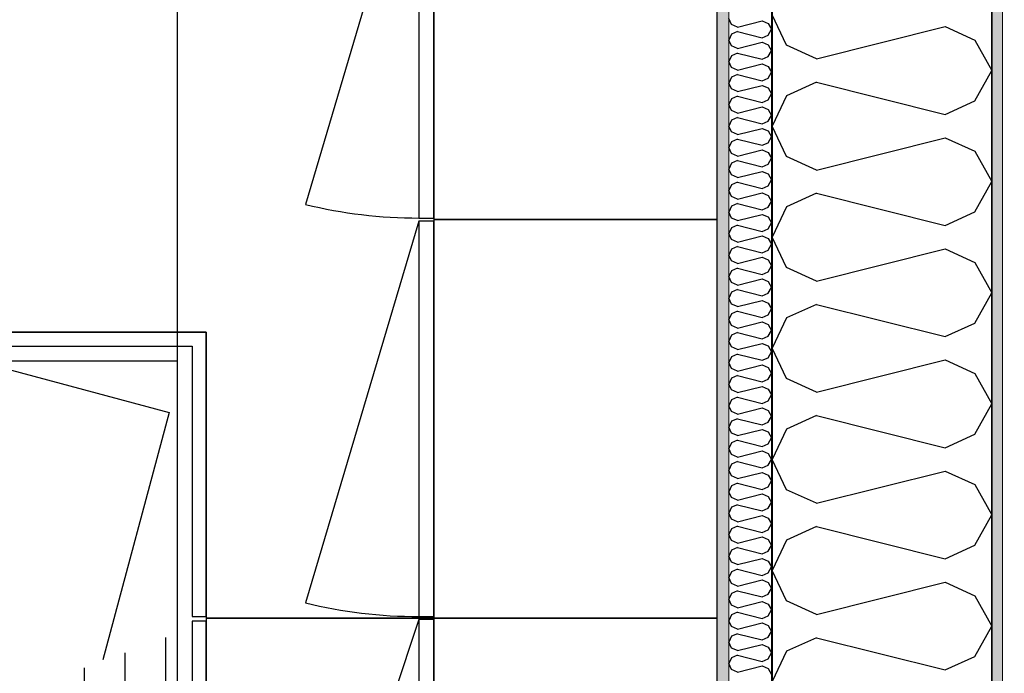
# Model space of a CAD drawing. Header units: millimetres. Extents: x -5000 to 341424, y -9235 to 550260.
# Tile 173 of 236: x 301953 to 303065, y 355418 to 356156. Entities that reach past the tile are written whole.
import ezdxf
from ezdxf.enums import TextEntityAlignment as Align

# ---------------------------------------------------------------- set-up
doc = ezdxf.new("R2010")
doc.units = ezdxf.units.MM
doc.header["$LTSCALE"] = 0.5
doc.header["$MEASUREMENT"] = 0
doc.linetypes.add('Akselinje', pattern=[1500, 1000, -200, 100, -200])
doc.linetypes.add('PLINE', pattern=[0])
for name, color, linetype in [('232- Ikke-bærende yttervegger (Skravur)(Nye konstruksjoner)', 7, 'Continuous'), ('232- Ikke-bærende yttervegger(Nye konstruksjoner)', 7, 'Continuous'), ('255- Gulvoverflate(Nye konstruksjoner)', 7, 'Continuous'), ('273- Kjøkkeninnredning(Nye konstruksjoner)', 7, 'Continuous'), ('82-- Modullinjer(Nye konstruksjoner)', 7, 'Continuous'), ('842-M___1_50 Målsetting bygning', 7, 'Continuous'), ('842-M___1_50 Målsetting bygning(Nye konstruksjoner)', 7, 'Continuous'), ('862- M___Nettoareal(Nye konstruksjoner)', 7, 'Continuous'), ('862- M___Nettoareal(Polylinje)(Nye konstruksjoner)', 7, 'Continuous'), ('862- M___Nettoareal(Tekst)(Nye konstruksjoner)', 7, 'Continuous')]:
    doc.layers.add(name, color=color, linetype=linetype)
doc.layers.add('235- Utvendig kledning og overflate(Nye konstruksjoner)', color=7, linetype='Continuous', lineweight=0)
doc.layers.add('236- Innvendig kledning og overflate(Nye konstruksjoner)', color=7, linetype='Continuous', lineweight=0)
doc.styles.add('GENERATED_STYLE_1', font='txt')
doc.styles.add('GENERATED_STYLE_3', font='arial.ttf')
doc.styles.add('GENERATED_STYLE_5', font='arial.ttf')
doc.dimstyles.new('GENERATED_STYLE__2', dxfattribs={"dimtxt": 100, "dimasz": 95, "dimexe": 0.18, "dimexo": 0.0625, "dimgap": 0, "dimtad": 1, "dimtih": 1, "dimtoh": 1, "dimdec": 0, "dimzin": 0, "dimdsep": 46, "dimtxsty": 'GENERATED_STYLE_3', "dimblk": 'ARROWHEAD_6', "dimblk1": 'ARROWHEAD_6', "dimblk2": 'ARROWHEAD_6', "dimcen": 0.09, "dimse1": 1, "dimse2": 1, "dimclrd": 256, "dimclre": 256, "dimclrt": 256, "dimadec": 1, "dimazin": 0, "dimtfac": 1, "dimtdec": 4, "dimtmove": 0, "dimatfit": 3, "dimfxl": 1, "dimtolj": 1, "dimtzin": 0, "dimarcsym": 0})
pattern_1 = [(0, (0, 0), (0, 43.30127), [0, -25]), (0, (12.5, 21.65), (0, 43.30127), [0, -25])]

# ---------------------------------------------------------------- blocks, each defined once
blk = doc.blocks.new('LEILIGHET 2__3', base_point=(300468.6, 348580.7))
at = {"layer": '862- M___Nettoareal(Polylinje)(Nye konstruksjoner)', "linetype": 'PLINE', "flags": 128}
blk.add_lwpolyline([(302741, 356380.7), (294611, 356380.7), (294611, 348080.7), (297926, 348080.7), (297926, 349780.7), (302741, 349780.7)], close=True, dxfattribs=at)
at = {"layer": '862- M___Nettoareal(Tekst)(Nye konstruksjoner)', "style": 'GENERATED_STYLE_1'}
for tag, p in [('DUMMY_861', (296689.7, 358469.3)), ('ROOM_NAME', (295952.5, 358419.5)), ('DUMMY_862', (295952.5, 358281.1))]:
    blk.add_attdef(tag, text='', height=100, dxfattribs=at).set_placement(p, align=Align.TOP_LEFT)
blk = doc.blocks.new('STUE__7', base_point=(299299.5, 355025.2))
at = {"layer": '862- M___Nettoareal(Polylinje)(Nye konstruksjoner)', "linetype": 'PLINE', "flags": 128}
blk.add_lwpolyline([(298050, 349780.7), (302741, 349780.7), (302741, 356380.7), (298050, 356380.7), (298050, 355490.7), (298050, 354480.7)], close=True, dxfattribs=at)
at = {"layer": '862- M___Nettoareal(Tekst)(Nye konstruksjoner)', "style": 'GENERATED_STYLE_1'}
for tag, p in [('DUMMY_861', (299523.6, 355213.4)), ('ROOM_NAME', (299075.4, 355163.6)), ('DUMMY_862', (299075.4, 355025.2))]:
    blk.add_attdef(tag, text='', height=100, dxfattribs=at).set_placement(p, align=Align.TOP_LEFT)
blk = doc.blocks.new('*X113')
at = {"layer": '232- Ikke-bærende yttervegger (Skravur)(Nye konstruksjoner)', "linetype": 'PLINE'}
for p, q in [((302757.1, 356151.1), (302754, 356157.7)), ((302763.6, 356148.1), (302791.8, 356155.2)), ((302791.8, 356155.2), (302798.3, 356152.2)), ((302763.6, 356148.1), (302757.1, 356151.1)), ((302798.3, 356152.2), (302802, 356145.6)), ((302798.3, 356138.9), (302802, 356145.6)), ((302757.1, 356140.1), (302754, 356133.4)), ((302757.1, 356126.8), (302754, 356133.4)), ((302763.6, 356143), (302757.1, 356140.1)), ((302763.6, 356143), (302791.8, 356136)), ((302791.8, 356136), (302798.3, 356138.9)), ((302763.6, 356123.8), (302757.1, 356126.8)), ((302763.6, 356123.8), (302791.8, 356130.9)), ((302791.8, 356130.9), (302798.3, 356127.9)), ((302798.3, 356127.9), (302802, 356121.3)), ((302757.1, 356115.8), (302754, 356109.1)), ((302763.6, 356118.7), (302757.1, 356115.8)), ((302763.6, 356118.7), (302791.8, 356111.7)), ((302791.8, 356111.7), (302798.3, 356114.7)), ((302798.3, 356114.7), (302802, 356121.3)), ((302757.1, 356102.5), (302754, 356109.1)), ((302763.6, 356099.6), (302757.1, 356102.5)), ((302763.6, 356099.6), (302791.8, 356106.6)), ((302791.8, 356106.6), (302798.3, 356103.6)), ((302798.3, 356103.6), (302802, 356097)), ((302757.1, 356091.5), (302754, 356084.9)), ((302763.6, 356094.5), (302757.1, 356091.5)), ((302763.6, 356094.5), (302791.8, 356087.4)), ((302791.8, 356087.4), (302798.3, 356090.4)), ((302798.3, 356090.4), (302802, 356097)), ((302757.1, 356078.2), (302754, 356084.9)), ((302763.6, 356075.3), (302757.1, 356078.2)), ((302763.6, 356075.3), (302791.8, 356082.3)), ((302791.8, 356082.3), (302798.3, 356079.4)), ((302798.3, 356079.4), (302802, 356072.7)), ((302757.1, 356067.2), (302754, 356060.6)), ((302763.6, 356070.2), (302757.1, 356067.2)), ((302763.6, 356070.2), (302791.8, 356063.1)), ((302791.8, 356063.1), (302798.3, 356066.1)), ((302798.3, 356066.1), (302802, 356072.7)), ((302757.1, 356053.9), (302754, 356060.6)), ((302763.6, 356051), (302791.8, 356058)), ((302791.8, 356058), (302798.3, 356055.1)), ((302798.3, 356055.1), (302802, 356048.4)), ((302763.6, 356051), (302757.1, 356053.9)), ((302763.6, 356045.9), (302757.1, 356042.9)), ((302763.6, 356045.9), (302791.8, 356038.8)), ((302798.3, 356041.8), (302802, 356048.4)), ((302757.1, 356042.9), (302754, 356036.3)), ((302757.1, 356029.7), (302754, 356036.3)), ((302763.6, 356026.7), (302791.8, 356033.7)), ((302791.8, 356038.8), (302798.3, 356041.8)), ((302791.8, 356033.7), (302798.3, 356030.8)), ((302763.6, 356026.7), (302757.1, 356029.7)), ((302763.6, 356021.6), (302757.1, 356018.6)), ((302763.6, 356021.6), (302791.8, 356014.6)), ((302798.3, 356030.8), (302802, 356024.2)), ((302798.3, 356017.5), (302802, 356024.2)), ((302757.1, 356018.6), (302754, 356012)), ((302757.1, 356005.4), (302754, 356012)), ((302791.8, 356014.6), (302798.3, 356017.5)), ((302763.6, 356002.4), (302757.1, 356005.4)), ((302763.6, 356002.4), (302791.8, 356009.5)), ((302791.8, 356009.5), (302798.3, 356006.5)), ((302798.3, 356006.5), (302802, 355999.9)), ((302798.3, 355993.2), (302802, 355999.9)), ((302757.1, 355994.4), (302754, 355987.7)), ((302763.6, 355997.3), (302757.1, 355994.4)), ((302763.6, 355997.3), (302791.8, 355990.3)), ((302791.8, 355990.3), (302798.3, 355993.2)), ((302757.1, 355981.1), (302754, 355987.7)), ((302763.6, 355978.1), (302757.1, 355981.1)), ((302763.6, 355978.1), (302791.8, 355985.2)), ((302791.8, 355985.2), (302798.3, 355982.2)), ((302798.3, 355982.2), (302802, 355975.6)), ((302757.1, 355970.1), (302754, 355963.5)), ((302763.6, 355973), (302757.1, 355970.1)), ((302763.6, 355973), (302791.8, 355966)), ((302791.8, 355966), (302798.3, 355969)), ((302798.3, 355969), (302802, 355975.6)), ((302757.1, 355956.8), (302754, 355963.5)), ((302763.6, 355953.9), (302757.1, 355956.8)), ((302763.6, 355953.9), (302791.8, 355960.9)), ((302791.8, 355960.9), (302798.3, 355957.9)), ((302798.3, 355957.9), (302802, 355951.3)), ((302757.1, 355945.8), (302754, 355939.2)), ((302763.6, 355948.8), (302757.1, 355945.8)), ((302763.6, 355948.8), (302791.8, 355941.7)), ((302791.8, 355941.7), (302798.3, 355944.7)), ((302798.3, 355944.7), (302802, 355951.3)), ((302757.1, 355932.5), (302754, 355939.2)), ((302763.6, 355929.6), (302791.8, 355936.6)), ((302791.8, 355936.6), (302798.3, 355933.7)), ((302798.3, 355933.7), (302802, 355927)), ((302757.1, 355921.5), (302754, 355914.9)), ((302763.6, 355929.6), (302757.1, 355932.5)), ((302763.6, 355924.5), (302757.1, 355921.5)), ((302763.6, 355924.5), (302791.8, 355917.4)), ((302798.3, 355920.4), (302802, 355927)), ((302757.1, 355908.3), (302754, 355914.9)), ((302763.6, 355905.3), (302791.8, 355912.3)), ((302791.8, 355917.4), (302798.3, 355920.4)), ((302791.8, 355912.3), (302798.3, 355909.4)), ((302763.6, 355905.3), (302757.1, 355908.3)), ((302763.6, 355900.2), (302757.1, 355897.2)), ((302763.6, 355900.2), (302791.8, 355893.2)), ((302798.3, 355909.4), (302802, 355902.8)), ((302798.3, 355896.1), (302802, 355902.8)), ((302757.1, 355897.2), (302754, 355890.6)), ((302757.1, 355884), (302754, 355890.6)), ((302791.8, 355893.2), (302798.3, 355896.1)), ((302763.6, 355881), (302757.1, 355884)), ((302763.6, 355881), (302791.8, 355888.1)), ((302791.8, 355888.1), (302798.3, 355885.1)), ((302798.3, 355885.1), (302802, 355878.5)), ((302798.3, 355871.8), (302802, 355878.5)), ((302757.1, 355873), (302754, 355866.3)), ((302757.1, 355859.7), (302754, 355866.3)), ((302763.6, 355875.9), (302757.1, 355873)), ((302763.6, 355875.9), (302791.8, 355868.9)), ((302791.8, 355868.9), (302798.3, 355871.8)), ((302763.6, 355856.7), (302757.1, 355859.7)), ((302763.6, 355856.7), (302791.8, 355863.8)), ((302791.8, 355863.8), (302798.3, 355860.8)), ((302798.3, 355860.8), (302802, 355854.2)), ((302757.1, 355848.7), (302754, 355842)), ((302763.6, 355851.6), (302757.1, 355848.7)), ((302763.6, 355851.6), (302791.8, 355844.6)), ((302791.8, 355844.6), (302798.3, 355847.6)), ((302798.3, 355847.6), (302802, 355854.2)), ((302757.1, 355835.4), (302754, 355842)), ((302763.6, 355832.5), (302757.1, 355835.4)), ((302763.6, 355832.5), (302791.8, 355839.5)), ((302791.8, 355839.5), (302798.3, 355836.5)), ((302798.3, 355836.5), (302802, 355829.9)), ((302757.1, 355824.4), (302754, 355817.8)), ((302763.6, 355827.4), (302757.1, 355824.4)), ((302763.6, 355827.4), (302791.8, 355820.3)), ((302791.8, 355820.3), (302798.3, 355823.3)), ((302798.3, 355823.3), (302802, 355829.9)), ((302757.1, 355811.1), (302754, 355817.8)), ((302763.6, 355808.2), (302757.1, 355811.1)), ((302763.6, 355808.2), (302791.8, 355815.2)), ((302791.8, 355815.2), (302798.3, 355812.3)), ((302798.3, 355812.3), (302802, 355805.6)), ((302757.1, 355800.1), (302754, 355793.5)), ((302763.6, 355803.1), (302757.1, 355800.1)), ((302763.6, 355803.1), (302791.8, 355796)), ((302798.3, 355799), (302802, 355805.6)), ((302757.1, 355786.9), (302754, 355793.5)), ((302763.6, 355783.9), (302791.8, 355790.9)), ((302791.8, 355796), (302798.3, 355799)), ((302791.8, 355790.9), (302798.3, 355788)), ((302763.6, 355783.9), (302757.1, 355786.9)), ((302763.6, 355778.8), (302757.1, 355775.8)), ((302763.6, 355778.8), (302791.8, 355771.8)), ((302798.3, 355788), (302802, 355781.3)), ((302798.3, 355774.7), (302802, 355781.3)), ((302757.1, 355775.8), (302754, 355769.2)), ((302757.1, 355762.6), (302754, 355769.2)), ((302763.6, 355759.6), (302791.8, 355766.7)), ((302791.8, 355771.8), (302798.3, 355774.7)), ((302791.8, 355766.7), (302798.3, 355763.7)), ((302763.6, 355759.6), (302757.1, 355762.6)), ((302798.3, 355763.7), (302802, 355757.1)), ((302798.3, 355750.4), (302802, 355757.1)), ((302757.1, 355751.6), (302754, 355744.9)), ((302757.1, 355738.3), (302754, 355744.9)), ((302763.6, 355754.5), (302757.1, 355751.6)), ((302763.6, 355754.5), (302791.8, 355747.5)), ((302791.8, 355747.5), (302798.3, 355750.4)), ((302763.6, 355735.3), (302757.1, 355738.3)), ((302763.6, 355735.3), (302791.8, 355742.4)), ((302791.8, 355742.4), (302798.3, 355739.4)), ((302798.3, 355739.4), (302802, 355732.8)), ((302798.3, 355726.2), (302802, 355732.8)), ((302757.1, 355727.3), (302754, 355720.6)), ((302763.6, 355730.2), (302757.1, 355727.3)), ((302763.6, 355730.2), (302791.8, 355723.2)), ((302791.8, 355723.2), (302798.3, 355726.2)), ((302757.1, 355714), (302754, 355720.6)), ((302763.6, 355711.1), (302757.1, 355714)), ((302763.6, 355711.1), (302791.8, 355718.1)), ((302791.8, 355718.1), (302798.3, 355715.1)), ((302798.3, 355715.1), (302802, 355708.5)), ((302757.1, 355703), (302754, 355696.4)), ((302763.6, 355705.9), (302757.1, 355703)), ((302763.6, 355705.9), (302791.8, 355698.9)), ((302791.8, 355698.9), (302798.3, 355701.9)), ((302798.3, 355701.9), (302802, 355708.5)), ((302757.1, 355689.7), (302754, 355696.4)), ((302763.6, 355686.8), (302757.1, 355689.7)), ((302763.6, 355686.8), (302791.8, 355693.8)), ((302791.8, 355693.8), (302798.3, 355690.9)), ((302798.3, 355690.9), (302802, 355684.2)), ((302757.1, 355678.7), (302754, 355672.1)), ((302763.6, 355681.7), (302757.1, 355678.7)), ((302763.6, 355681.7), (302791.8, 355674.6)), ((302791.8, 355674.6), (302798.3, 355677.6)), ((302798.3, 355677.6), (302802, 355684.2)), ((302757.1, 355665.4), (302754, 355672.1)), ((302763.6, 355662.5), (302791.8, 355669.5)), ((302791.8, 355669.5), (302798.3, 355666.6)), ((302798.3, 355666.6), (302802, 355659.9)), ((302763.6, 355662.5), (302757.1, 355665.4)), ((302763.6, 355657.4), (302757.1, 355654.4)), ((302763.6, 355657.4), (302791.8, 355650.3)), ((302798.3, 355653.3), (302802, 355659.9)), ((302757.1, 355654.4), (302754, 355647.8)), ((302757.1, 355641.2), (302754, 355647.8)), ((302763.6, 355638.2), (302791.8, 355645.2)), ((302791.8, 355650.3), (302798.3, 355653.3)), ((302791.8, 355645.2), (302798.3, 355642.3)), ((302763.6, 355638.2), (302757.1, 355641.2)), ((302763.6, 355633.1), (302757.1, 355630.1)), ((302763.6, 355633.1), (302791.8, 355626.1)), ((302798.3, 355642.3), (302802, 355635.7)), ((302798.3, 355629), (302802, 355635.7)), ((302757.1, 355630.1), (302754, 355623.5)), ((302757.1, 355616.9), (302754, 355623.5)), ((302791.8, 355626.1), (302798.3, 355629)), ((302763.6, 355613.9), (302757.1, 355616.9)), ((302763.6, 355613.9), (302791.8, 355621)), ((302791.8, 355621), (302798.3, 355618)), ((302798.3, 355618), (302802, 355611.4)), ((302798.3, 355604.7), (302802, 355611.4)), ((302757.1, 355605.9), (302754, 355599.2)), ((302757.1, 355592.6), (302754, 355599.2)), ((302763.6, 355608.8), (302757.1, 355605.9)), ((302763.6, 355608.8), (302791.8, 355601.8)), ((302791.8, 355601.8), (302798.3, 355604.7)), ((302763.6, 355589.6), (302757.1, 355592.6)), ((302763.6, 355589.6), (302791.8, 355596.7)), ((302791.8, 355596.7), (302798.3, 355593.7)), ((302798.3, 355593.7), (302802, 355587.1)), ((302757.1, 355581.6), (302754, 355575)), ((302763.6, 355584.5), (302757.1, 355581.6)), ((302763.6, 355584.5), (302791.8, 355577.5)), ((302791.8, 355577.5), (302798.3, 355580.5)), ((302798.3, 355580.5), (302802, 355587.1)), ((302757.1, 355568.3), (302754, 355575)), ((302763.6, 355565.4), (302757.1, 355568.3)), ((302763.6, 355565.4), (302791.8, 355572.4)), ((302791.8, 355572.4), (302798.3, 355569.4)), ((302798.3, 355569.4), (302802, 355562.8)), ((302757.1, 355557.3), (302754, 355550.7)), ((302763.6, 355560.3), (302757.1, 355557.3)), ((302763.6, 355560.3), (302791.8, 355553.2)), ((302791.8, 355553.2), (302798.3, 355556.2)), ((302798.3, 355556.2), (302802, 355562.8)), ((302757.1, 355544), (302754, 355550.7)), ((302763.6, 355541.1), (302757.1, 355544)), ((302763.6, 355541.1), (302791.8, 355548.1)), ((302791.8, 355548.1), (302798.3, 355545.2)), ((302798.3, 355545.2), (302802, 355538.5)), ((302757.1, 355533), (302754, 355526.4)), ((302763.6, 355536), (302757.1, 355533)), ((302763.6, 355536), (302791.8, 355528.9)), ((302798.3, 355531.9), (302802, 355538.5)), ((302757.1, 355519.8), (302754, 355526.4)), ((302763.6, 355516.8), (302791.8, 355523.8)), ((302791.8, 355528.9), (302798.3, 355531.9)), ((302791.8, 355523.8), (302798.3, 355520.9)), ((302763.6, 355516.8), (302757.1, 355519.8)), ((302763.6, 355511.7), (302757.1, 355508.7)), ((302763.6, 355511.7), (302791.8, 355504.7)), ((302798.3, 355520.9), (302802, 355514.3)), ((302798.3, 355507.6), (302802, 355514.3)), ((302757.1, 355508.7), (302754, 355502.1)), ((302757.1, 355495.5), (302754, 355502.1)), ((302763.6, 355492.5), (302791.8, 355499.6)), ((302791.8, 355504.7), (302798.3, 355507.6)), ((302791.8, 355499.6), (302798.3, 355496.6)), ((302763.6, 355492.5), (302757.1, 355495.5)), ((302798.3, 355496.6), (302802, 355490)), ((302798.3, 355483.3), (302802, 355490)), ((302757.1, 355484.5), (302754, 355477.8)), ((302757.1, 355471.2), (302754, 355477.8)), ((302763.6, 355487.4), (302757.1, 355484.5)), ((302763.6, 355487.4), (302791.8, 355480.4)), ((302791.8, 355480.4), (302798.3, 355483.3)), ((302763.6, 355468.2), (302757.1, 355471.2)), ((302763.6, 355468.2), (302791.8, 355475.3)), ((302791.8, 355475.3), (302798.3, 355472.3)), ((302798.3, 355472.3), (302802, 355465.7)), ((302757.1, 355460.2), (302754, 355453.5)), ((302763.6, 355463.1), (302757.1, 355460.2)), ((302763.6, 355463.1), (302791.8, 355456.1)), ((302791.8, 355456.1), (302798.3, 355459.1)), ((302798.3, 355459.1), (302802, 355465.7)), ((302757.1, 355446.9), (302754, 355453.5)), ((302763.6, 355444), (302757.1, 355446.9)), ((302763.6, 355444), (302791.8, 355451)), ((302791.8, 355451), (302798.3, 355448)), ((302798.3, 355448), (302802, 355441.4)), ((302757.1, 355435.9), (302754, 355429.3)), ((302763.6, 355438.9), (302757.1, 355435.9)), ((302763.6, 355438.9), (302791.8, 355431.8)), ((302791.8, 355431.8), (302798.3, 355434.8)), ((302798.3, 355434.8), (302802, 355441.4)), ((302757.1, 355422.6), (302754, 355429.3)), ((302763.6, 355419.7), (302757.1, 355422.6)), ((302763.6, 355419.7), (302791.8, 355426.7)), ((302791.8, 355426.7), (302798.3, 355423.8)), ((302798.3, 355423.8), (302802, 355417.1))]:
    blk.add_line(p, q, dxfattribs=at)
blk = doc.blocks.new('*X115')
at = {"layer": '232- Ikke-bærende yttervegger (Skravur)(Nye konstruksjoner)', "linetype": 'PLINE'}
for p, q in [((302819.2, 356127.5), (302803, 356161.8)), ((302852.8, 356112.2), (302998.3, 356148.6)), ((302998.3, 356148.6), (303031.9, 356133.3)), ((303031.9, 356133.3), (303051, 356099)), ((302852.8, 356112.2), (302819.2, 356127.5)), ((303031.9, 356064.8), (303051, 356099)), ((302852.8, 356085.8), (302819.2, 356070.6)), ((302852.8, 356085.8), (302998.3, 356049.5)), ((302819.2, 356070.6), (302803, 356036.3)), ((302998.3, 356049.5), (303031.9, 356064.8)), ((302819.2, 356002), (302803, 356036.3)), ((302852.8, 355986.7), (302998.3, 356023.1)), ((302998.3, 356023.1), (303031.9, 356007.8)), ((302852.8, 355986.7), (302819.2, 356002)), ((303031.9, 356007.8), (303051, 355973.6)), ((303031.9, 355939.3), (303051, 355973.6)), ((302852.8, 355960.4), (302819.2, 355945.1)), ((302852.8, 355960.4), (302998.3, 355924)), ((302819.2, 355945.1), (302803, 355910.8)), ((302998.3, 355924), (303031.9, 355939.3)), ((302819.2, 355876.6), (302803, 355910.8)), ((302852.8, 355861.3), (302998.3, 355897.7)), ((302998.3, 355897.7), (303031.9, 355882.4)), ((303031.9, 355882.4), (303051, 355848.1)), ((302852.8, 355861.3), (302819.2, 355876.6)), ((303031.9, 355813.9), (303051, 355848.1)), ((302852.8, 355834.9), (302819.2, 355819.7)), ((302852.8, 355834.9), (302998.3, 355798.6)), ((302819.2, 355819.7), (302803, 355785.4)), ((302998.3, 355798.6), (303031.9, 355813.9)), ((302819.2, 355751.1), (302803, 355785.4)), ((302852.8, 355735.8), (302998.3, 355772.2)), ((302998.3, 355772.2), (303031.9, 355756.9)), ((303031.9, 355756.9), (303051, 355722.7)), ((302852.8, 355735.8), (302819.2, 355751.1)), ((303031.9, 355688.4), (303051, 355722.7)), ((302852.8, 355709.5), (302819.2, 355694.2)), ((302852.8, 355709.5), (302998.3, 355673.1)), ((302819.2, 355694.2), (302803, 355659.9)), ((302998.3, 355673.1), (303031.9, 355688.4)), ((302819.2, 355625.7), (302803, 355659.9)), ((302852.8, 355610.4), (302998.3, 355646.8)), ((302998.3, 355646.8), (303031.9, 355631.5)), ((302852.8, 355610.4), (302819.2, 355625.7)), ((303031.9, 355631.5), (303051, 355597.2)), ((303031.9, 355563), (303051, 355597.2)), ((302852.8, 355584), (302819.2, 355568.7)), ((302852.8, 355584), (302998.3, 355547.7)), ((302819.2, 355568.7), (302803, 355534.5)), ((302998.3, 355547.7), (303031.9, 355563)), ((302819.2, 355500.2), (302803, 355534.5)), ((302852.8, 355484.9), (302998.3, 355521.3)), ((302998.3, 355521.3), (303031.9, 355506)), ((302852.8, 355484.9), (302819.2, 355500.2)), ((303031.9, 355506), (303051, 355471.8)), ((303031.9, 355437.5), (303051, 355471.8)), ((302852.8, 355458.6), (302819.2, 355443.3)), ((302852.8, 355458.6), (302998.3, 355422.2)), ((302819.2, 355443.3), (302803, 355409)), ((302998.3, 355422.2), (303031.9, 355437.5))]:
    blk.add_line(p, q, dxfattribs=at)
blk = doc.blocks.new('7.01.05 Three Drawer unit[52]', base_point=(302164, 355480.7))
at = {"layer": '273- Kjøkkeninnredning(Nye konstruksjoner)', "linetype": 'PLINE'}
for p, q in [((302118, 355458.7), (302118, 354704.7)), ((302072, 355441.7), (302072, 354721.7)), ((302026, 355424.7), (302026, 354738.7))]:
    blk.add_line(p, q, dxfattribs=at)
at = {"layer": '273- Kjøkkeninnredning(Nye konstruksjoner)', "linetype": 'PLINE', "flags": 128}
for points in [[(302164, 355477.4), (302148, 355477.4), (302148, 354685.9), (302164, 354685.9)], [(302164, 355480.7), (302164, 354682.7), (302741, 354682.7), (302741, 355480.7)]]:
    blk.add_lwpolyline(points, close=True, dxfattribs=at)
blk = doc.blocks.new('Standard grid marker[92]', base_point=(303051, 363787.1))
at = {"layer": '82-- Modullinjer(Nye konstruksjoner)', "linetype": 'Akselinje'}
blk.add_line((303051, 363587.1), (303051, 339887.1), dxfattribs=at)
at = {"layer": '82-- Modullinjer(Nye konstruksjoner)', "style": 'GENERATED_STYLE_5'}
for tag, p in [('AC_MarkerText_1_0', (303051, 363963.5)), ('AC_MarkerText_1_1', (303051, 339613.5))]:
    blk.add_attdef(tag, text='', height=100, rotation=360, dxfattribs=at).set_placement(p, align=Align.TOP_CENTER)
blk = doc.blocks.new('7.01.10 Corner bench 90[243]', base_point=(301841, 356380.7))
at = {"layer": '273- Kjøkkeninnredning(Nye konstruksjoner)', "linetype": 'PLINE'}
for p, q in [((301841, 356380.7), (301841, 355803.7)), ((302741, 356380.7), (301841, 356380.7)), ((302741, 355480.7), (302741, 356380.7)), ((301841, 355803.7), (302164, 355803.7)), ((301843, 355803.7), (301843, 355787.7)), ((302164, 355803.7), (301843, 355803.7)), ((302164, 355803.7), (302164, 355480.7)), ((302164, 355482.7), (302164, 355803.7)), ((301843, 355787.7), (302148, 355787.7)), ((301843, 355787.6), (302122, 355712.8)), ((302148, 355787.7), (302148, 355482.7)), ((302122, 355712.8), (302047.2, 355433.6)), ((302148, 355482.7), (302164, 355482.7)), ((302164, 355480.7), (302741, 355480.7))]:
    blk.add_line(p, q, dxfattribs=at)
blk = doc.blocks.new('*D703')
at = {"layer": '842-M___1_50 Målsetting bygning(Nye konstruksjoner)', "linetype": 'PLINE'}
for p, q in [((303051, 362727.6), (303051, 362915.1)), ((304653, 362727.6), (304653, 362915.1)), ((303101, 362871.4), (303001, 362771.4)), ((304703, 362871.4), (304603, 362771.4)), ((303051, 362821.4), (304653, 362821.4))]:
    blk.add_line(p, q, dxfattribs=at)
at = {"layer": '842-M___1_50 Målsetting bygning(Nye konstruksjoner)', "char_height": 100, "attachment_point": 7, "style": 'GENERATED_STYLE_3'}
for s, insert in [('\\A1;{\\pql;\\fArial|b0|i0|c0|p0;\\W1.000000;1\xa0602}', (303680.4, 362841.4)), ('\\A1;{\\pql;\\fArial|b0|i0|c0|p0;\\W1.000000;148}', (304612.6, 362841.4))]:
    blk.add_mtext(s, dxfattribs=dict(at, insert=insert))
blk = doc.blocks.new('ARROWHEAD_6')
at = {"linetype": 'Continuous'}
for p, q in [((-0.5, -0.5), (0.5, 0.5)), ((0, 0), (-1, 0))]:
    blk.add_line(p, q, dxfattribs=at)
blk = doc.blocks.new('*D729')
at = {"layer": '842-M___1_50 Målsetting bygning', "linetype": 'PLINE'}
for p, q in [((302120, 357738.6), (302120, 357926.1)), ((302803, 357738.6), (302803, 357926.1)), ((302170, 357882.3), (302070, 357782.3)), ((302853, 357882.3), (302753, 357782.3)), ((302120, 357832.3), (302803, 357832.3))]:
    blk.add_line(p, q, dxfattribs=at)
at = {"layer": '842-M___1_50 Målsetting bygning', "insert": (302347.1, 357852.3), "char_height": 100, "attachment_point": 7, "style": 'GENERATED_STYLE_3'}
blk.add_mtext('\\A1;{\\pql;\\fArial|b0|i0|c0|p0;\\W1.000000;683}', dxfattribs=at)
blk = doc.blocks.new('*D730')
at = {"layer": '842-M___1_50 Målsetting bygning', "linetype": 'PLINE'}
for p, q in [((302803, 357738.6), (302803, 357926.1)), ((303051, 357738.6), (303051, 357926.1)), ((302853, 357882.3), (302753, 357782.3)), ((303001, 357782.3), (303101, 357882.3)), ((302803, 357832.3), (303051, 357832.3)), ((303051, 357832.3), (303126, 357832.3))]:
    blk.add_line(p, q, dxfattribs=at)
at = {"layer": '842-M___1_50 Målsetting bygning', "insert": (302812.6, 357852.3), "char_height": 100, "attachment_point": 7, "style": 'GENERATED_STYLE_3'}
blk.add_mtext('\\A1;{\\pql;\\fArial|b0|i0|c0|p0;\\W1.000000;248}', dxfattribs=at)
blk = doc.blocks.new('7.06.01 Worktop[251]', base_point=(302131, 356380.7))
at = {"layer": '273- Kjøkkeninnredning(Nye konstruksjoner)', "linetype": 'PLINE'}
for p, q in [((302131, 356380.7), (302131, 354681.7)), ((302741, 354681.7), (302741, 356380.7))]:
    blk.add_line(p, q, dxfattribs=at)
blk = doc.blocks.new('7.04.02 Top Cabinet with 2 doors[260]', base_point=(302421, 355480.7))
at = {"layer": '273- Kjøkkeninnredning(Nye konstruksjoner)', "linetype": 'PLINE'}
for p, q in [((302404, 355479), (302276, 355096.9)), ((302404, 354684.3), (302276, 355066.4))]:
    blk.add_line(p, q, dxfattribs=at)
at = {"layer": '273- Kjøkkeninnredning(Nye konstruksjoner)', "linetype": 'PLINE', "flags": 128}
for points in [[(302421, 355479), (302404, 355479), (302404, 355083.3), (302421, 355083.3)], [(302421, 355480.7), (302421, 354682.7), (302741, 354682.7), (302741, 355480.7)], [(302421, 354684.3), (302404, 354684.3), (302404, 355080), (302421, 355080)]]:
    blk.add_lwpolyline(points, close=True, dxfattribs=at)
at = {"layer": '273- Kjøkkeninnredning(Nye konstruksjoner)', "linetype": 'PLINE'}
for centre, start_param, end_param in [((302404, 355482.3), 4.45059, 4.712389), ((302404, 354681), 1.570796, 1.832596)]:
    blk.add_ellipse(centre, major_axis=(494.6, 0), ratio=0.806704, start_param=start_param, end_param=end_param, dxfattribs=at)
blk = doc.blocks.new('7.06.01 Worktop[298]', base_point=(302131, 355770.7))
at = {"layer": '273- Kjøkkeninnredning(Nye konstruksjoner)', "linetype": 'PLINE'}
for p, q in [((302131, 356380.7), (302131, 355770.7)), ((302131, 355770.7), (299446, 355770.7))]:
    blk.add_line(p, q, dxfattribs=at)
blk = doc.blocks.new('7.04.01 Top Cabinet with 1 door[315]', base_point=(302421, 356380.7))
at = {"layer": '273- Kjøkkeninnredning(Nye konstruksjoner)', "linetype": 'PLINE'}
blk.add_line((302404, 356378.8), (302276, 355947.8), dxfattribs=at)
at = {"layer": '273- Kjøkkeninnredning(Nye konstruksjoner)', "linetype": 'PLINE', "flags": 128}
for points in [[(302421, 356378.8), (302404, 356378.8), (302404, 355932.5), (302421, 355932.5)], [(302421, 356380.7), (302421, 355930.7), (302741, 355930.7), (302741, 356380.7)]]:
    blk.add_lwpolyline(points, close=True, dxfattribs=at)
at = {"layer": '273- Kjøkkeninnredning(Nye konstruksjoner)', "linetype": 'PLINE'}
blk.add_ellipse((302404, 356382.5), major_axis=(494.6, 0), ratio=0.909817, start_param=4.45059, end_param=4.712389, dxfattribs=at)
blk = doc.blocks.new('7.04.01 Top Cabinet with 1 door[316]', base_point=(302421, 355930.7))
at = {"layer": '273- Kjøkkeninnredning(Nye konstruksjoner)', "linetype": 'PLINE'}
blk.add_line((302404, 355928.8), (302276, 355497.8), dxfattribs=at)
at = {"layer": '273- Kjøkkeninnredning(Nye konstruksjoner)', "linetype": 'PLINE', "flags": 128}
for points in [[(302421, 355928.8), (302404, 355928.8), (302404, 355482.5), (302421, 355482.5)], [(302421, 355930.7), (302421, 355480.7), (302741, 355480.7), (302741, 355930.7)]]:
    blk.add_lwpolyline(points, close=True, dxfattribs=at)
at = {"layer": '273- Kjøkkeninnredning(Nye konstruksjoner)', "linetype": 'PLINE'}
blk.add_ellipse((302404, 355932.5), major_axis=(494.6, 0), ratio=0.909817, start_param=4.45059, end_param=4.712389, dxfattribs=at)

msp = doc.modelspace()

# ---------------------------------------------------------------- hatches: boundary and pattern name
at = {"layer": '232- Ikke-bærende yttervegger (Skravur)(Nye konstruksjoner)', "linetype": 'Continuous'}
h = msp.add_hatch(dxfattribs=at)
h.set_pattern_fill('Prikker_tett', color=256, style=0, pattern_type=2)
h.set_pattern_definition(pattern_1)
h.paths.add_polyline_path([(303051, 356690.6), (303051, 349470.7), (303063, 349470.7), (303063, 356690.6)])
msp.add_hatch(color=256, dxfattribs=at).paths.add_polyline_path([(302802, 356441.6), (302802, 349719.7), (302803, 349719.7), (302803, 356441.6)])
h = msp.add_hatch(dxfattribs=at)
h.set_pattern_fill('Prikker_tett', color=256, style=0, pattern_type=2)
h.set_pattern_definition(pattern_1)
h.paths.add_polyline_path([(302741, 356380.6), (302741, 349780.7), (302754, 349780.7), (302754, 356380.6)])

# ---------------------------------------------------------------- linework, layer by layer
at = {"layer": '232- Ikke-bærende yttervegger(Nye konstruksjoner)', "linetype": 'PLINE'}
for p, q in [((302803, 356441.6), (302803, 349718.7)), ((303051, 349718.7), (303051, 356442.6)), ((302802, 356393.6), (302802, 349719.7))]:
    msp.add_line(p, q, dxfattribs=at)
at = {"layer": '235- Utvendig kledning og overflate(Nye konstruksjoner)', "linetype": 'PLINE'}
msp.add_line((303063, 349470.7), (303063, 356690.6), dxfattribs=at)
at = {"layer": '236- Innvendig kledning og overflate(Nye konstruksjoner)', "linetype": 'PLINE'}
msp.add_line((302754, 356380.6), (302754, 349767.7), dxfattribs=at)
at = {"layer": '236- Innvendig kledning og overflate(Nye konstruksjoner)', "linetype": 'PLINE', "flags": 128}
msp.add_lwpolyline([(302741, 356380.6), (302741, 349780.7)], dxfattribs=at)
at = {"layer": '255- Gulvoverflate(Nye konstruksjoner)', "linetype": 'PLINE', "flags": 128}
for points in [[(277601, 349570.7), (277601, 347770.7), (281536, 347770.7), (281536, 349470.7), (285893, 349470.7), (285893, 347770.7), (289886, 347770.7), (289886, 349470.7), (294243, 349470.7), (294243, 347770.7), (298236, 347770.7), (298236, 349470.7), (303051, 349470.7), (303051, 356690.6), (277601, 356690.6), (277601, 354890.6)], [(303051, 356690.6), (303051, 349470.7), (302593, 349470.7), (302593, 344120.7), (304801, 344120.7), (304801, 356690.6)]]:
    msp.add_lwpolyline(points, close=True, dxfattribs=at)

# ---------------------------------------------------------------- block references
at = {"layer": '232- Ikke-bærende yttervegger(Nye konstruksjoner)'}
for name in ['*X115', '*X113']:
    msp.add_blockref(name, (0, 0), dxfattribs=at)
at = {"layer": '273- Kjøkkeninnredning(Nye konstruksjoner)', "linetype": 'PLINE'}
for name, p in [('7.06.01 Worktop[298]', (302131, 355770.7)), ('7.01.10 Corner bench 90[243]', (301841, 356380.7)), ('7.06.01 Worktop[251]', (302131, 356380.7)), ('7.04.01 Top Cabinet with 1 door[315]', (302421, 356380.7)), ('7.04.01 Top Cabinet with 1 door[316]', (302421, 355930.7)), ('7.01.05 Three Drawer unit[52]', (302164, 355480.7)), ('7.04.02 Top Cabinet with 2 doors[260]', (302421, 355480.7))]:
    msp.add_blockref(name, p, dxfattribs=at)
at = {"layer": '82-- Modullinjer(Nye konstruksjoner)', "linetype": 'PLINE'}
msp.add_blockref('Standard grid marker[92]', (303051, 363787.1), dxfattribs=at)
at = {"layer": '862- M___Nettoareal(Nye konstruksjoner)', "linetype": 'Continuous'}
for name, p in [('LEILIGHET 2__3', (300468.6, 348580.7)), ('STUE__7', (299299.5, 355025.2))]:
    msp.add_blockref(name, p, dxfattribs=at)

# ---------------------------------------------------------------- dimensions: what is measured, and where the dimension line sits
at = {"layer": '842-M___1_50 Målsetting bygning', "linetype": 'Continuous'}
for base, p1, p2, picture, middle in [((302803, 357832.3), (302120, 356380.6), (302803, 353080.7), '*D729', (302461.2, 357902.3)), ((303051, 357832.3), (302803, 353080.7), (303051, 353080.7), '*D730', (302926.8, 357902.3))]:
    dim = msp.add_linear_dim(base=base, p1=p1, p2=p2, dimstyle='GENERATED_STYLE__2', dxfattribs=at)
    dim.commit()
    dim.dimension.update_dxf_attribs({"geometry": picture, "text_midpoint": middle, "dimtype": 160})
at = {"layer": '842-M___1_50 Målsetting bygning(Nye konstruksjoner)', "linetype": 'Continuous'}
dim = msp.add_linear_dim(base=(304653, 362821.4), p1=(303051, 356469.7), p2=(304653, 353056.7), dimstyle='GENERATED_STYLE__2', dxfattribs=at)
dim.commit()
dim.dimension.update_dxf_attribs({"geometry": '*D703', "text_midpoint": (303852, 362891.4), "dimtype": 160})

doc.saveas('drawing.dxf')
